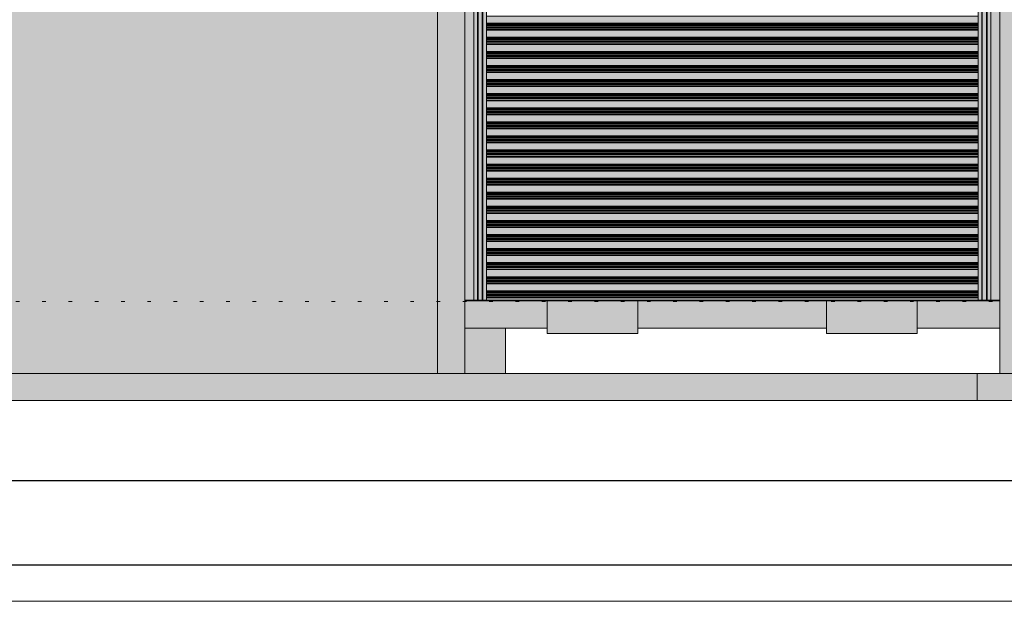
# Model space of a CAD drawing. Header units: millimetres. Extents: x 0 to 1517, y -116 to 725.
# Tile 160 of 256: x 801 to 855, y 245 to 277. Entities that reach past the tile are written whole.
import ezdxf

# ---------------------------------------------------------------- set-up
doc = ezdxf.new("R2010")
doc.units = ezdxf.units.MM
doc.linetypes.add('CADWORK_2', pattern=[1.45, 0.2, -1.25])
doc.layers.add('Ech.1_100', color=7, linetype='Continuous')
doc.styles.add('tahoma-z-r', font='txt', dxfattribs={"width": 0.704918})
doc.dimstyles.new('ISO-25', dxfattribs={"dimtxt": 2.5, "dimasz": 2.5, "dimexe": 1.25, "dimexo": 0.625, "dimtad": 1, "dimtxsty": 'Standard', "dimcen": 2.5, "dimadec": 0, "dimazin": 0, "dimtfac": 1, "dimtmove": 0, "dimatfit": 3, "dimfxl": 1, "dimarcsym": 0})

# ---------------------------------------------------------------- blocks, each defined once
blk = doc.blocks.new('cw-dimension-symbol2')
at = {"color": 0, "linetype": 'Continuous', "lineweight": -2}
for p, q in [((-1, 0), (1, 0)), ((-0.5, -0.5), (0.5, 0.5))]:
    blk.add_line(p, q, dxfattribs=at)
blk = doc.blocks.new('*D124')
at = {"layer": 'Defpoints', "color": 0}
for p in [(691.08, 253.457), (857.08, 253.457), (857.08, 251.457)]:
    blk.add_point(p, dxfattribs=at)
at = {"layer": 'Ech.1_100', "color": 0, "linetype": 'Continuous', "lineweight": -2}
for p, q in [((691.08, 253.457), (691.08, 250.857)), ((857.08, 253.457), (857.08, 250.857)), ((691.68, 251.457), (856.48, 251.457))]:
    blk.add_line(p, q, dxfattribs=at)
at = {"layer": 'Ech.1_100', "color": 0, "lineweight": -2, "xscale": 0.6000000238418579, "yscale": 0.6000000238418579, "zscale": 0.6000000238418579, "rotation": 180}
blk.add_blockref('cw-dimension-symbol2', (691.08, 251.457), dxfattribs=at)
at = {"layer": 'Ech.1_100', "color": 0, "lineweight": -2, "xscale": 0.6000000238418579, "yscale": 0.6000000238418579, "zscale": 0.6000000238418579}
blk.add_blockref('cw-dimension-symbol2', (857.08, 251.457), dxfattribs=at)
at = {"layer": 'Ech.1_100', "color": 7, "linetype": 'Continuous', "lineweight": 5, "insert": (774.08, 253.707), "char_height": 2.5, "attachment_point": 5, "style": 'tahoma-z-r'}
blk.add_mtext('16.60', dxfattribs=at)
blk = doc.blocks.new('*D126')
at = {"layer": 'Defpoints', "color": 0}
for p in [(676.08, 248.803), (870.58, 248.803), (870.58, 246.803)]:
    blk.add_point(p, dxfattribs=at)
at = {"layer": 'Ech.1_100', "color": 0, "linetype": 'Continuous', "lineweight": -2}
for p, q in [((676.08, 248.803), (676.08, 246.203)), ((870.58, 248.803), (870.58, 246.203)), ((676.68, 246.803), (869.98, 246.803))]:
    blk.add_line(p, q, dxfattribs=at)
at = {"layer": 'Ech.1_100', "color": 0, "lineweight": -2, "xscale": 0.6000000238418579, "yscale": 0.6000000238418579, "zscale": 0.6000000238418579, "rotation": 180}
blk.add_blockref('cw-dimension-symbol2', (676.08, 246.803), dxfattribs=at)
at = {"layer": 'Ech.1_100', "color": 0, "lineweight": -2, "xscale": 0.6000000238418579, "yscale": 0.6000000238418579, "zscale": 0.6000000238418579}
blk.add_blockref('cw-dimension-symbol2', (870.58, 246.803), dxfattribs=at)
at = {"layer": 'Ech.1_100', "color": 7, "linetype": 'Continuous', "lineweight": 5, "insert": (773.33, 249.053), "char_height": 2.5, "attachment_point": 5, "style": 'tahoma-z-r'}
blk.add_mtext('19.45', dxfattribs=at)

msp = doc.modelspace()

# ---------------------------------------------------------------- hatches: boundary and pattern name
at = {"layer": 'Ech.1_100', "linetype": 'Continuous', "lineweight": 5, "true_color": 0xdcdcdc, "transparency": 33554687}
for points in [[(824.08, 257.357), (825.58, 257.357), (825.58, 291.357), (824.08, 291.357), (824.08, 257.357)], [(857.58, 291.357), (855.58, 291.357), (855.58, 287.147), (855.08, 287.147), (855.08, 257.357), (857.58, 257.357), (857.58, 291.357)], [(825.58, 259.857), (830.13, 259.857), (830.13, 261.357), (825.58, 261.357), (825.58, 259.857)], [(835.13, 259.857), (845.53, 259.857), (845.53, 261.357), (835.13, 261.357), (835.13, 259.857)], [(855.08, 261.357), (850.53, 261.357), (850.53, 259.857), (855.08, 259.857), (855.08, 261.357)], [(827.83, 259.857), (825.58, 259.857), (825.58, 257.357), (827.83, 257.357), (827.83, 259.857)], [(853.83, 257.357), (694.33, 257.357), (694.33, 255.857), (853.83, 255.857), (853.83, 257.357)], [(853.83, 255.857), (858.83, 255.857), (858.83, 257.357), (853.83, 257.357), (853.83, 255.857)]]:
    msp.add_hatch(color=254, dxfattribs=at).paths.add_polyline_path(points)
at = {"layer": 'Ech.1_100', "linetype": 'Continuous', "lineweight": 5, "true_color": 0xf8f8f8, "transparency": 33554687}
msp.add_hatch(color=7, dxfattribs=at).paths.add_polyline_path([(824.08, 289.857), (775.58, 289.857), (775.58, 257.357), (824.08, 257.357), (824.08, 289.857)])
at = {"layer": 'Ech.1_100', "linetype": 'Continuous', "lineweight": 5, "true_color": 0xb3b3b3, "transparency": 33554687}
for points in [[(826.08, 287.147), (825.93, 287.147), (825.93, 287.397), (825.58, 287.397), (825.58, 261.397), (826.08, 261.397), (826.08, 287.147)], [(826.547, 287.397), (826.43, 287.397), (826.43, 287.147), (826.313, 287.147), (826.313, 261.397), (826.547, 261.397), (826.547, 287.397)], [(826.577, 287.397), (826.547, 287.397), (826.547, 261.397), (826.577, 261.397), (826.577, 287.397)], [(826.78, 287.397), (826.577, 287.397), (826.577, 261.397), (826.78, 261.397), (826.78, 287.397)], [(854.347, 287.397), (854.255, 287.397), (854.255, 287.147), (854.113, 287.147), (854.113, 261.397), (854.347, 261.397), (854.347, 287.397)], [(854.377, 287.397), (854.347, 287.397), (854.347, 261.397), (854.377, 261.397), (854.377, 287.397)], [(854.58, 287.397), (854.377, 287.397), (854.377, 261.397), (854.58, 261.397), (854.58, 287.397)], [(855.08, 287.397), (854.58, 287.397), (854.58, 261.397), (855.08, 261.397), (855.08, 287.397)], [(826.08, 261.397), (826.283, 261.397), (826.283, 287.147), (826.08, 287.147), (826.08, 261.397)], [(826.283, 261.397), (826.313, 261.397), (826.313, 287.147), (826.283, 287.147), (826.283, 261.397)], [(853.88, 261.397), (854.083, 261.397), (854.083, 287.147), (853.88, 287.147), (853.88, 261.397)], [(854.083, 261.397), (854.113, 261.397), (854.113, 287.147), (854.083, 287.147), (854.083, 261.397)]]:
    msp.add_hatch(color=253, dxfattribs=at).paths.add_polyline_path(points)
at = {"layer": 'Ech.1_100', "linetype": 'Continuous', "lineweight": 5, "true_color": 0xb3d6f7, "transparency": 33554687}
for points in [[(826.78, 276.653), (853.88, 276.653), (853.88, 277.041), (826.78, 277.041), (826.78, 276.653)], [(853.88, 276.653), (826.78, 276.653), (826.78, 276.604), (853.88, 276.604), (853.88, 276.653)], [(826.78, 276.596), (853.88, 276.596), (853.88, 276.604), (826.78, 276.604), (826.78, 276.596)], [(826.78, 276.547), (853.88, 276.547), (853.88, 276.596), (826.78, 276.596), (826.78, 276.547)], [(853.88, 276.547), (826.78, 276.547), (826.78, 276.535), (853.88, 276.535), (853.88, 276.547)], [(853.88, 276.535), (826.78, 276.535), (826.78, 276.461), (853.88, 276.461), (853.88, 276.535)], [(826.78, 276.414), (853.88, 276.414), (853.88, 276.461), (826.78, 276.461), (826.78, 276.414)], [(826.78, 276.379), (853.88, 276.379), (853.88, 276.414), (826.78, 276.414), (826.78, 276.379)], [(826.78, 276.3), (853.88, 276.3), (853.88, 276.379), (826.78, 276.379), (826.78, 276.3)], [(826.78, 276.265), (853.88, 276.265), (853.88, 276.3), (826.78, 276.3), (826.78, 276.265)], [(826.78, 275.877), (853.88, 275.877), (853.88, 276.265), (826.78, 276.265), (826.78, 275.877)], [(853.88, 275.877), (826.78, 275.877), (826.78, 275.828), (853.88, 275.828), (853.88, 275.877)], [(826.78, 275.82), (853.88, 275.82), (853.88, 275.828), (826.78, 275.828), (826.78, 275.82)], [(826.78, 275.771), (853.88, 275.771), (853.88, 275.82), (826.78, 275.82), (826.78, 275.771)], [(853.88, 275.771), (826.78, 275.771), (826.78, 275.759), (853.88, 275.759), (853.88, 275.771)], [(853.88, 275.759), (826.78, 275.759), (826.78, 275.685), (853.88, 275.685), (853.88, 275.759)], [(826.78, 275.638), (853.88, 275.638), (853.88, 275.685), (826.78, 275.685), (826.78, 275.638)], [(826.78, 275.603), (853.88, 275.603), (853.88, 275.638), (826.78, 275.638), (826.78, 275.603)], [(826.78, 275.524), (853.88, 275.524), (853.88, 275.603), (826.78, 275.603), (826.78, 275.524)], [(826.78, 275.489), (853.88, 275.489), (853.88, 275.524), (826.78, 275.524), (826.78, 275.489)], [(826.78, 275.101), (853.88, 275.101), (853.88, 275.489), (826.78, 275.489), (826.78, 275.101)], [(853.88, 275.101), (826.78, 275.101), (826.78, 275.052), (853.88, 275.052), (853.88, 275.101)], [(826.78, 275.044), (853.88, 275.044), (853.88, 275.052), (826.78, 275.052), (826.78, 275.044)], [(826.78, 274.995), (853.88, 274.995), (853.88, 275.044), (826.78, 275.044), (826.78, 274.995)], [(853.88, 274.995), (826.78, 274.995), (826.78, 274.983), (853.88, 274.983), (853.88, 274.995)], [(853.88, 274.983), (826.78, 274.983), (826.78, 274.909), (853.88, 274.909), (853.88, 274.983)], [(826.78, 274.862), (853.88, 274.862), (853.88, 274.909), (826.78, 274.909), (826.78, 274.862)], [(826.78, 274.827), (853.88, 274.827), (853.88, 274.862), (826.78, 274.862), (826.78, 274.827)], [(826.78, 274.748), (853.88, 274.748), (853.88, 274.827), (826.78, 274.827), (826.78, 274.748)], [(826.78, 274.713), (853.88, 274.713), (853.88, 274.748), (826.78, 274.748), (826.78, 274.713)], [(826.78, 274.325), (853.88, 274.325), (853.88, 274.713), (826.78, 274.713), (826.78, 274.325)], [(853.88, 274.325), (826.78, 274.325), (826.78, 274.276), (853.88, 274.276), (853.88, 274.325)], [(826.78, 274.268), (853.88, 274.268), (853.88, 274.276), (826.78, 274.276), (826.78, 274.268)], [(826.78, 274.219), (853.88, 274.219), (853.88, 274.268), (826.78, 274.268), (826.78, 274.219)], [(853.88, 274.219), (826.78, 274.219), (826.78, 274.207), (853.88, 274.207), (853.88, 274.219)], [(853.88, 274.207), (826.78, 274.207), (826.78, 274.133), (853.88, 274.133), (853.88, 274.207)], [(826.78, 274.086), (853.88, 274.086), (853.88, 274.133), (826.78, 274.133), (826.78, 274.086)], [(826.78, 274.051), (853.88, 274.051), (853.88, 274.086), (826.78, 274.086), (826.78, 274.051)], [(826.78, 273.972), (853.88, 273.972), (853.88, 274.051), (826.78, 274.051), (826.78, 273.972)], [(826.78, 273.937), (853.88, 273.937), (853.88, 273.972), (826.78, 273.972), (826.78, 273.937)], [(826.78, 273.549), (853.88, 273.549), (853.88, 273.937), (826.78, 273.937), (826.78, 273.549)], [(853.88, 273.549), (826.78, 273.549), (826.78, 273.5), (853.88, 273.5), (853.88, 273.549)], [(826.78, 273.492), (853.88, 273.492), (853.88, 273.5), (826.78, 273.5), (826.78, 273.492)], [(826.78, 273.443), (853.88, 273.443), (853.88, 273.492), (826.78, 273.492), (826.78, 273.443)], [(853.88, 273.443), (826.78, 273.443), (826.78, 273.431), (853.88, 273.431), (853.88, 273.443)], [(853.88, 273.431), (826.78, 273.431), (826.78, 273.357), (853.88, 273.357), (853.88, 273.431)], [(826.78, 273.31), (853.88, 273.31), (853.88, 273.357), (826.78, 273.357), (826.78, 273.31)], [(826.78, 273.275), (853.88, 273.275), (853.88, 273.31), (826.78, 273.31), (826.78, 273.275)], [(826.78, 273.196), (853.88, 273.196), (853.88, 273.275), (826.78, 273.275), (826.78, 273.196)], [(826.78, 273.161), (853.88, 273.161), (853.88, 273.196), (826.78, 273.196), (826.78, 273.161)], [(826.78, 272.773), (853.88, 272.773), (853.88, 273.161), (826.78, 273.161), (826.78, 272.773)], [(853.88, 272.773), (826.78, 272.773), (826.78, 272.724), (853.88, 272.724), (853.88, 272.773)], [(826.78, 272.716), (853.88, 272.716), (853.88, 272.724), (826.78, 272.724), (826.78, 272.716)], [(826.78, 272.667), (853.88, 272.667), (853.88, 272.716), (826.78, 272.716), (826.78, 272.667)], [(853.88, 272.667), (826.78, 272.667), (826.78, 272.655), (853.88, 272.655), (853.88, 272.667)], [(853.88, 272.655), (826.78, 272.655), (826.78, 272.581), (853.88, 272.581), (853.88, 272.655)], [(826.78, 272.534), (853.88, 272.534), (853.88, 272.581), (826.78, 272.581), (826.78, 272.534)], [(826.78, 272.499), (853.88, 272.499), (853.88, 272.534), (826.78, 272.534), (826.78, 272.499)], [(826.78, 272.42), (853.88, 272.42), (853.88, 272.499), (826.78, 272.499), (826.78, 272.42)], [(826.78, 272.385), (853.88, 272.385), (853.88, 272.42), (826.78, 272.42), (826.78, 272.385)], [(826.78, 271.997), (853.88, 271.997), (853.88, 272.385), (826.78, 272.385), (826.78, 271.997)], [(853.88, 271.997), (826.78, 271.997), (826.78, 271.948), (853.88, 271.948), (853.88, 271.997)], [(826.78, 271.94), (853.88, 271.94), (853.88, 271.948), (826.78, 271.948), (826.78, 271.94)], [(826.78, 271.891), (853.88, 271.891), (853.88, 271.94), (826.78, 271.94), (826.78, 271.891)], [(853.88, 271.891), (826.78, 271.891), (826.78, 271.879), (853.88, 271.879), (853.88, 271.891)], [(853.88, 271.879), (826.78, 271.879), (826.78, 271.805), (853.88, 271.805), (853.88, 271.879)], [(826.78, 271.758), (853.88, 271.758), (853.88, 271.805), (826.78, 271.805), (826.78, 271.758)], [(826.78, 271.723), (853.88, 271.723), (853.88, 271.758), (826.78, 271.758), (826.78, 271.723)], [(826.78, 271.644), (853.88, 271.644), (853.88, 271.723), (826.78, 271.723), (826.78, 271.644)], [(826.78, 271.609), (853.88, 271.609), (853.88, 271.644), (826.78, 271.644), (826.78, 271.609)], [(826.78, 271.221), (853.88, 271.221), (853.88, 271.609), (826.78, 271.609), (826.78, 271.221)], [(853.88, 271.221), (826.78, 271.221), (826.78, 271.172), (853.88, 271.172), (853.88, 271.221)], [(826.78, 271.164), (853.88, 271.164), (853.88, 271.172), (826.78, 271.172), (826.78, 271.164)], [(826.78, 271.115), (853.88, 271.115), (853.88, 271.164), (826.78, 271.164), (826.78, 271.115)], [(853.88, 271.115), (826.78, 271.115), (826.78, 271.103), (853.88, 271.103), (853.88, 271.115)], [(853.88, 271.103), (826.78, 271.103), (826.78, 271.029), (853.88, 271.029), (853.88, 271.103)], [(826.78, 270.982), (853.88, 270.982), (853.88, 271.029), (826.78, 271.029), (826.78, 270.982)], [(826.78, 270.947), (853.88, 270.947), (853.88, 270.982), (826.78, 270.982), (826.78, 270.947)], [(826.78, 270.868), (853.88, 270.868), (853.88, 270.947), (826.78, 270.947), (826.78, 270.868)], [(826.78, 270.833), (853.88, 270.833), (853.88, 270.868), (826.78, 270.868), (826.78, 270.833)], [(826.78, 270.445), (853.88, 270.445), (853.88, 270.833), (826.78, 270.833), (826.78, 270.445)], [(853.88, 270.445), (826.78, 270.445), (826.78, 270.396), (853.88, 270.396), (853.88, 270.445)], [(826.78, 270.388), (853.88, 270.388), (853.88, 270.396), (826.78, 270.396), (826.78, 270.388)], [(826.78, 270.339), (853.88, 270.339), (853.88, 270.388), (826.78, 270.388), (826.78, 270.339)], [(853.88, 270.339), (826.78, 270.339), (826.78, 270.327), (853.88, 270.327), (853.88, 270.339)], [(853.88, 270.327), (826.78, 270.327), (826.78, 270.253), (853.88, 270.253), (853.88, 270.327)], [(826.78, 270.206), (853.88, 270.206), (853.88, 270.253), (826.78, 270.253), (826.78, 270.206)], [(826.78, 270.171), (853.88, 270.171), (853.88, 270.206), (826.78, 270.206), (826.78, 270.171)], [(826.78, 270.092), (853.88, 270.092), (853.88, 270.171), (826.78, 270.171), (826.78, 270.092)], [(826.78, 270.057), (853.88, 270.057), (853.88, 270.092), (826.78, 270.092), (826.78, 270.057)], [(826.78, 269.669), (853.88, 269.669), (853.88, 270.057), (826.78, 270.057), (826.78, 269.669)], [(853.88, 269.669), (826.78, 269.669), (826.78, 269.62), (853.88, 269.62), (853.88, 269.669)], [(826.78, 269.612), (853.88, 269.612), (853.88, 269.62), (826.78, 269.62), (826.78, 269.612)], [(826.78, 269.563), (853.88, 269.563), (853.88, 269.612), (826.78, 269.612), (826.78, 269.563)], [(853.88, 269.563), (826.78, 269.563), (826.78, 269.551), (853.88, 269.551), (853.88, 269.563)], [(853.88, 269.551), (826.78, 269.551), (826.78, 269.477), (853.88, 269.477), (853.88, 269.551)], [(826.78, 269.43), (853.88, 269.43), (853.88, 269.477), (826.78, 269.477), (826.78, 269.43)], [(826.78, 269.395), (853.88, 269.395), (853.88, 269.43), (826.78, 269.43), (826.78, 269.395)], [(826.78, 269.316), (853.88, 269.316), (853.88, 269.395), (826.78, 269.395), (826.78, 269.316)], [(826.78, 269.281), (853.88, 269.281), (853.88, 269.316), (826.78, 269.316), (826.78, 269.281)], [(826.78, 268.893), (853.88, 268.893), (853.88, 269.281), (826.78, 269.281), (826.78, 268.893)], [(853.88, 268.893), (826.78, 268.893), (826.78, 268.844), (853.88, 268.844), (853.88, 268.893)], [(826.78, 268.836), (853.88, 268.836), (853.88, 268.844), (826.78, 268.844), (826.78, 268.836)], [(826.78, 268.787), (853.88, 268.787), (853.88, 268.836), (826.78, 268.836), (826.78, 268.787)], [(853.88, 268.787), (826.78, 268.787), (826.78, 268.775), (853.88, 268.775), (853.88, 268.787)], [(853.88, 268.775), (826.78, 268.775), (826.78, 268.701), (853.88, 268.701), (853.88, 268.775)], [(826.78, 268.654), (853.88, 268.654), (853.88, 268.701), (826.78, 268.701), (826.78, 268.654)], [(826.78, 268.619), (853.88, 268.619), (853.88, 268.654), (826.78, 268.654), (826.78, 268.619)], [(826.78, 268.54), (853.88, 268.54), (853.88, 268.619), (826.78, 268.619), (826.78, 268.54)], [(826.78, 268.505), (853.88, 268.505), (853.88, 268.54), (826.78, 268.54), (826.78, 268.505)], [(826.78, 268.117), (853.88, 268.117), (853.88, 268.505), (826.78, 268.505), (826.78, 268.117)], [(853.88, 268.117), (826.78, 268.117), (826.78, 268.068), (853.88, 268.068), (853.88, 268.117)], [(826.78, 268.06), (853.88, 268.06), (853.88, 268.068), (826.78, 268.068), (826.78, 268.06)], [(826.78, 268.011), (853.88, 268.011), (853.88, 268.06), (826.78, 268.06), (826.78, 268.011)], [(853.88, 268.011), (826.78, 268.011), (826.78, 267.999), (853.88, 267.999), (853.88, 268.011)], [(853.88, 267.999), (826.78, 267.999), (826.78, 267.925), (853.88, 267.925), (853.88, 267.999)], [(826.78, 267.878), (853.88, 267.878), (853.88, 267.925), (826.78, 267.925), (826.78, 267.878)], [(826.78, 267.843), (853.88, 267.843), (853.88, 267.878), (826.78, 267.878), (826.78, 267.843)], [(826.78, 267.764), (853.88, 267.764), (853.88, 267.843), (826.78, 267.843), (826.78, 267.764)], [(826.78, 267.729), (853.88, 267.729), (853.88, 267.764), (826.78, 267.764), (826.78, 267.729)], [(826.78, 267.341), (853.88, 267.341), (853.88, 267.729), (826.78, 267.729), (826.78, 267.341)], [(853.88, 267.341), (826.78, 267.341), (826.78, 267.292), (853.88, 267.292), (853.88, 267.341)], [(826.78, 267.284), (853.88, 267.284), (853.88, 267.292), (826.78, 267.292), (826.78, 267.284)], [(826.78, 267.235), (853.88, 267.235), (853.88, 267.284), (826.78, 267.284), (826.78, 267.235)], [(853.88, 267.235), (826.78, 267.235), (826.78, 267.223), (853.88, 267.223), (853.88, 267.235)], [(853.88, 267.223), (826.78, 267.223), (826.78, 267.149), (853.88, 267.149), (853.88, 267.223)], [(826.78, 267.102), (853.88, 267.102), (853.88, 267.149), (826.78, 267.149), (826.78, 267.102)], [(826.78, 267.067), (853.88, 267.067), (853.88, 267.102), (826.78, 267.102), (826.78, 267.067)], [(826.78, 266.988), (853.88, 266.988), (853.88, 267.067), (826.78, 267.067), (826.78, 266.988)], [(826.78, 266.953), (853.88, 266.953), (853.88, 266.988), (826.78, 266.988), (826.78, 266.953)], [(826.78, 266.565), (853.88, 266.565), (853.88, 266.953), (826.78, 266.953), (826.78, 266.565)], [(853.88, 266.565), (826.78, 266.565), (826.78, 266.516), (853.88, 266.516), (853.88, 266.565)], [(826.78, 266.508), (853.88, 266.508), (853.88, 266.516), (826.78, 266.516), (826.78, 266.508)], [(826.78, 266.459), (853.88, 266.459), (853.88, 266.508), (826.78, 266.508), (826.78, 266.459)], [(853.88, 266.459), (826.78, 266.459), (826.78, 266.447), (853.88, 266.447), (853.88, 266.459)], [(853.88, 266.447), (826.78, 266.447), (826.78, 266.373), (853.88, 266.373), (853.88, 266.447)], [(826.78, 266.326), (853.88, 266.326), (853.88, 266.373), (826.78, 266.373), (826.78, 266.326)], [(826.78, 266.291), (853.88, 266.291), (853.88, 266.326), (826.78, 266.326), (826.78, 266.291)], [(826.78, 266.212), (853.88, 266.212), (853.88, 266.291), (826.78, 266.291), (826.78, 266.212)], [(826.78, 266.177), (853.88, 266.177), (853.88, 266.212), (826.78, 266.212), (826.78, 266.177)], [(826.78, 265.789), (853.88, 265.789), (853.88, 266.177), (826.78, 266.177), (826.78, 265.789)], [(853.88, 265.789), (826.78, 265.789), (826.78, 265.74), (853.88, 265.74), (853.88, 265.789)], [(826.78, 265.732), (853.88, 265.732), (853.88, 265.74), (826.78, 265.74), (826.78, 265.732)], [(826.78, 265.683), (853.88, 265.683), (853.88, 265.732), (826.78, 265.732), (826.78, 265.683)], [(853.88, 265.683), (826.78, 265.683), (826.78, 265.671), (853.88, 265.671), (853.88, 265.683)], [(853.88, 265.671), (826.78, 265.671), (826.78, 265.597), (853.88, 265.597), (853.88, 265.671)], [(826.78, 265.55), (853.88, 265.55), (853.88, 265.597), (826.78, 265.597), (826.78, 265.55)], [(826.78, 265.515), (853.88, 265.515), (853.88, 265.55), (826.78, 265.55), (826.78, 265.515)], [(826.78, 265.436), (853.88, 265.436), (853.88, 265.515), (826.78, 265.515), (826.78, 265.436)], [(826.78, 265.401), (853.88, 265.401), (853.88, 265.436), (826.78, 265.436), (826.78, 265.401)], [(826.78, 265.013), (853.88, 265.013), (853.88, 265.401), (826.78, 265.401), (826.78, 265.013)], [(853.88, 265.013), (826.78, 265.013), (826.78, 264.964), (853.88, 264.964), (853.88, 265.013)], [(826.78, 264.956), (853.88, 264.956), (853.88, 264.964), (826.78, 264.964), (826.78, 264.956)], [(826.78, 264.907), (853.88, 264.907), (853.88, 264.956), (826.78, 264.956), (826.78, 264.907)], [(853.88, 264.907), (826.78, 264.907), (826.78, 264.895), (853.88, 264.895), (853.88, 264.907)], [(853.88, 264.895), (826.78, 264.895), (826.78, 264.821), (853.88, 264.821), (853.88, 264.895)], [(826.78, 264.774), (853.88, 264.774), (853.88, 264.821), (826.78, 264.821), (826.78, 264.774)], [(826.78, 264.739), (853.88, 264.739), (853.88, 264.774), (826.78, 264.774), (826.78, 264.739)], [(826.78, 264.66), (853.88, 264.66), (853.88, 264.739), (826.78, 264.739), (826.78, 264.66)], [(826.78, 264.625), (853.88, 264.625), (853.88, 264.66), (826.78, 264.66), (826.78, 264.625)], [(826.78, 264.237), (853.88, 264.237), (853.88, 264.625), (826.78, 264.625), (826.78, 264.237)], [(853.88, 264.237), (826.78, 264.237), (826.78, 264.188), (853.88, 264.188), (853.88, 264.237)], [(826.78, 264.18), (853.88, 264.18), (853.88, 264.188), (826.78, 264.188), (826.78, 264.18)], [(826.78, 264.131), (853.88, 264.131), (853.88, 264.18), (826.78, 264.18), (826.78, 264.131)], [(853.88, 264.131), (826.78, 264.131), (826.78, 264.119), (853.88, 264.119), (853.88, 264.131)], [(853.88, 264.119), (826.78, 264.119), (826.78, 264.045), (853.88, 264.045), (853.88, 264.119)], [(826.78, 263.998), (853.88, 263.998), (853.88, 264.045), (826.78, 264.045), (826.78, 263.998)], [(826.78, 263.963), (853.88, 263.963), (853.88, 263.998), (826.78, 263.998), (826.78, 263.963)], [(826.78, 263.884), (853.88, 263.884), (853.88, 263.963), (826.78, 263.963), (826.78, 263.884)], [(826.78, 263.849), (853.88, 263.849), (853.88, 263.884), (826.78, 263.884), (826.78, 263.849)], [(826.78, 263.461), (853.88, 263.461), (853.88, 263.849), (826.78, 263.849), (826.78, 263.461)], [(853.88, 263.461), (826.78, 263.461), (826.78, 263.412), (853.88, 263.412), (853.88, 263.461)], [(826.78, 263.404), (853.88, 263.404), (853.88, 263.412), (826.78, 263.412), (826.78, 263.404)], [(826.78, 263.355), (853.88, 263.355), (853.88, 263.404), (826.78, 263.404), (826.78, 263.355)], [(853.88, 263.355), (826.78, 263.355), (826.78, 263.343), (853.88, 263.343), (853.88, 263.355)], [(853.88, 263.343), (826.78, 263.343), (826.78, 263.269), (853.88, 263.269), (853.88, 263.343)], [(826.78, 263.222), (853.88, 263.222), (853.88, 263.269), (826.78, 263.269), (826.78, 263.222)], [(826.78, 263.187), (853.88, 263.187), (853.88, 263.222), (826.78, 263.222), (826.78, 263.187)], [(826.78, 263.108), (853.88, 263.108), (853.88, 263.187), (826.78, 263.187), (826.78, 263.108)], [(826.78, 263.073), (853.88, 263.073), (853.88, 263.108), (826.78, 263.108), (826.78, 263.073)], [(826.78, 262.685), (853.88, 262.685), (853.88, 263.073), (826.78, 263.073), (826.78, 262.685)], [(853.88, 262.685), (826.78, 262.685), (826.78, 262.636), (853.88, 262.636), (853.88, 262.685)], [(826.78, 262.628), (853.88, 262.628), (853.88, 262.636), (826.78, 262.636), (826.78, 262.628)], [(826.78, 262.579), (853.88, 262.579), (853.88, 262.628), (826.78, 262.628), (826.78, 262.579)], [(853.88, 262.579), (826.78, 262.579), (826.78, 262.567), (853.88, 262.567), (853.88, 262.579)], [(853.88, 262.567), (826.78, 262.567), (826.78, 262.493), (853.88, 262.493), (853.88, 262.567)], [(826.78, 262.446), (853.88, 262.446), (853.88, 262.493), (826.78, 262.493), (826.78, 262.446)], [(826.78, 262.411), (853.88, 262.411), (853.88, 262.446), (826.78, 262.446), (826.78, 262.411)], [(826.78, 262.332), (853.88, 262.332), (853.88, 262.411), (826.78, 262.411), (826.78, 262.332)], [(826.78, 262.297), (853.88, 262.297), (853.88, 262.332), (826.78, 262.332), (826.78, 262.297)], [(826.78, 261.909), (853.88, 261.909), (853.88, 262.297), (826.78, 262.297), (826.78, 261.909)], [(853.88, 261.909), (826.78, 261.909), (826.78, 261.86), (853.88, 261.86), (853.88, 261.909)], [(826.78, 261.852), (853.88, 261.852), (853.88, 261.86), (826.78, 261.86), (826.78, 261.852)], [(826.78, 261.803), (853.88, 261.803), (853.88, 261.852), (826.78, 261.852), (826.78, 261.803)], [(853.88, 261.803), (826.78, 261.803), (826.78, 261.791), (853.88, 261.791), (853.88, 261.803)], [(853.88, 261.791), (826.78, 261.791), (826.78, 261.717), (853.88, 261.717), (853.88, 261.791)], [(826.78, 261.67), (853.88, 261.67), (853.88, 261.717), (826.78, 261.717), (826.78, 261.67)], [(826.78, 261.635), (853.88, 261.635), (853.88, 261.67), (826.78, 261.67), (826.78, 261.635)], [(826.78, 261.556), (853.88, 261.556), (853.88, 261.635), (826.78, 261.635), (826.78, 261.556)], [(826.78, 261.521), (853.88, 261.521), (853.88, 261.556), (826.78, 261.556), (826.78, 261.521)], [(853.88, 261.521), (826.78, 261.521), (826.78, 261.397), (853.88, 261.397), (853.88, 261.521)]]:
    msp.add_hatch(color=254, dxfattribs=at).paths.add_polyline_path(points)
at = {"layer": 'Ech.1_100', "linetype": 'Continuous', "lineweight": 5, "true_color": 0xb8b8b8, "transparency": 33554687}
for points in [[(830.13, 259.557), (835.13, 259.557), (835.13, 261.357), (830.13, 261.357), (830.13, 259.557)], [(845.53, 259.557), (850.53, 259.557), (850.53, 261.357), (845.53, 261.357), (845.53, 259.557)]]:
    msp.add_hatch(color=9, dxfattribs=at).paths.add_polyline_path(points)

# ---------------------------------------------------------------- linework, layer by layer
at = {"layer": 'Ech.1_100', "color": 7, "linetype": 'Continuous', "lineweight": 5}
for points in [[(926.704, 244.798), (926.704, 457.821), (334.895, 457.821), (334.895, 244.798), (926.704, 244.798)], [(824.08, 257.357), (825.58, 257.357), (825.58, 291.357), (824.08, 291.357), (824.08, 257.357)], [(857.58, 291.357), (855.58, 291.357), (855.58, 287.147), (855.08, 287.147), (855.08, 257.357), (857.58, 257.357), (857.58, 291.357)], [(824.08, 289.857), (775.58, 289.857), (775.58, 257.357), (824.08, 257.357), (824.08, 289.857)], [(826.08, 287.147), (825.93, 287.147), (825.93, 287.397), (825.58, 287.397), (825.58, 261.397), (826.08, 261.397), (826.08, 287.147)], [(826.547, 287.397), (826.43, 287.397), (826.43, 287.147), (826.313, 287.147), (826.313, 261.397), (826.547, 261.397), (826.547, 287.397)], [(826.577, 287.397), (826.547, 287.397), (826.547, 261.397), (826.577, 261.397), (826.577, 287.397)], [(826.78, 287.397), (826.577, 287.397), (826.577, 261.397), (826.78, 261.397), (826.78, 287.397)], [(854.347, 287.397), (854.255, 287.397), (854.255, 287.147), (854.113, 287.147), (854.113, 261.397), (854.347, 261.397), (854.347, 287.397)], [(854.377, 287.397), (854.347, 287.397), (854.347, 261.397), (854.377, 261.397), (854.377, 287.397)], [(854.58, 287.397), (854.377, 287.397), (854.377, 261.397), (854.58, 261.397), (854.58, 287.397)], [(855.08, 287.397), (854.58, 287.397), (854.58, 261.397), (855.08, 261.397), (855.08, 287.397)], [(826.08, 261.397), (826.283, 261.397), (826.283, 287.147), (826.08, 287.147), (826.08, 261.397)], [(826.283, 261.397), (826.313, 261.397), (826.313, 287.147), (826.283, 287.147), (826.283, 261.397)], [(853.88, 261.397), (854.083, 261.397), (854.083, 287.147), (853.88, 287.147), (853.88, 261.397)], [(854.083, 261.397), (854.113, 261.397), (854.113, 287.147), (854.083, 287.147), (854.083, 261.397)], [(826.78, 276.653), (853.88, 276.653), (853.88, 277.041), (826.78, 277.041), (826.78, 276.653)], [(853.88, 276.653), (826.78, 276.653), (826.78, 276.604), (853.88, 276.604), (853.88, 276.653)], [(826.78, 276.596), (853.88, 276.596), (853.88, 276.604), (826.78, 276.604), (826.78, 276.596)], [(826.78, 276.547), (853.88, 276.547), (853.88, 276.596), (826.78, 276.596), (826.78, 276.547)], [(853.88, 276.547), (826.78, 276.547), (826.78, 276.535), (853.88, 276.535), (853.88, 276.547)], [(853.88, 276.535), (826.78, 276.535), (826.78, 276.461), (853.88, 276.461), (853.88, 276.535)], [(826.78, 276.414), (853.88, 276.414), (853.88, 276.461), (826.78, 276.461), (826.78, 276.414)], [(826.78, 276.379), (853.88, 276.379), (853.88, 276.414), (826.78, 276.414), (826.78, 276.379)], [(826.78, 276.3), (853.88, 276.3), (853.88, 276.379), (826.78, 276.379), (826.78, 276.3)], [(826.78, 276.265), (853.88, 276.265), (853.88, 276.3), (826.78, 276.3), (826.78, 276.265)], [(826.78, 275.877), (853.88, 275.877), (853.88, 276.265), (826.78, 276.265), (826.78, 275.877)], [(853.88, 275.877), (826.78, 275.877), (826.78, 275.828), (853.88, 275.828), (853.88, 275.877)], [(826.78, 275.82), (853.88, 275.82), (853.88, 275.828), (826.78, 275.828), (826.78, 275.82)], [(826.78, 275.771), (853.88, 275.771), (853.88, 275.82), (826.78, 275.82), (826.78, 275.771)], [(853.88, 275.771), (826.78, 275.771), (826.78, 275.759), (853.88, 275.759), (853.88, 275.771)], [(853.88, 275.759), (826.78, 275.759), (826.78, 275.685), (853.88, 275.685), (853.88, 275.759)], [(826.78, 275.638), (853.88, 275.638), (853.88, 275.685), (826.78, 275.685), (826.78, 275.638)], [(826.78, 275.603), (853.88, 275.603), (853.88, 275.638), (826.78, 275.638), (826.78, 275.603)], [(826.78, 275.524), (853.88, 275.524), (853.88, 275.603), (826.78, 275.603), (826.78, 275.524)], [(826.78, 275.489), (853.88, 275.489), (853.88, 275.524), (826.78, 275.524), (826.78, 275.489)], [(826.78, 275.101), (853.88, 275.101), (853.88, 275.489), (826.78, 275.489), (826.78, 275.101)], [(853.88, 275.101), (826.78, 275.101), (826.78, 275.052), (853.88, 275.052), (853.88, 275.101)], [(826.78, 275.044), (853.88, 275.044), (853.88, 275.052), (826.78, 275.052), (826.78, 275.044)], [(826.78, 274.995), (853.88, 274.995), (853.88, 275.044), (826.78, 275.044), (826.78, 274.995)], [(853.88, 274.995), (826.78, 274.995), (826.78, 274.983), (853.88, 274.983), (853.88, 274.995)], [(853.88, 274.983), (826.78, 274.983), (826.78, 274.909), (853.88, 274.909), (853.88, 274.983)], [(826.78, 274.862), (853.88, 274.862), (853.88, 274.909), (826.78, 274.909), (826.78, 274.862)], [(826.78, 274.827), (853.88, 274.827), (853.88, 274.862), (826.78, 274.862), (826.78, 274.827)], [(826.78, 274.748), (853.88, 274.748), (853.88, 274.827), (826.78, 274.827), (826.78, 274.748)], [(826.78, 274.713), (853.88, 274.713), (853.88, 274.748), (826.78, 274.748), (826.78, 274.713)], [(826.78, 274.325), (853.88, 274.325), (853.88, 274.713), (826.78, 274.713), (826.78, 274.325)], [(853.88, 274.325), (826.78, 274.325), (826.78, 274.276), (853.88, 274.276), (853.88, 274.325)], [(826.78, 274.268), (853.88, 274.268), (853.88, 274.276), (826.78, 274.276), (826.78, 274.268)], [(826.78, 274.219), (853.88, 274.219), (853.88, 274.268), (826.78, 274.268), (826.78, 274.219)], [(853.88, 274.219), (826.78, 274.219), (826.78, 274.207), (853.88, 274.207), (853.88, 274.219)], [(853.88, 274.207), (826.78, 274.207), (826.78, 274.133), (853.88, 274.133), (853.88, 274.207)], [(826.78, 274.086), (853.88, 274.086), (853.88, 274.133), (826.78, 274.133), (826.78, 274.086)], [(826.78, 274.051), (853.88, 274.051), (853.88, 274.086), (826.78, 274.086), (826.78, 274.051)], [(826.78, 273.972), (853.88, 273.972), (853.88, 274.051), (826.78, 274.051), (826.78, 273.972)], [(826.78, 273.937), (853.88, 273.937), (853.88, 273.972), (826.78, 273.972), (826.78, 273.937)], [(826.78, 273.549), (853.88, 273.549), (853.88, 273.937), (826.78, 273.937), (826.78, 273.549)], [(853.88, 273.549), (826.78, 273.549), (826.78, 273.5), (853.88, 273.5), (853.88, 273.549)], [(826.78, 273.492), (853.88, 273.492), (853.88, 273.5), (826.78, 273.5), (826.78, 273.492)], [(826.78, 273.443), (853.88, 273.443), (853.88, 273.492), (826.78, 273.492), (826.78, 273.443)], [(853.88, 273.443), (826.78, 273.443), (826.78, 273.431), (853.88, 273.431), (853.88, 273.443)], [(853.88, 273.431), (826.78, 273.431), (826.78, 273.357), (853.88, 273.357), (853.88, 273.431)], [(826.78, 273.31), (853.88, 273.31), (853.88, 273.357), (826.78, 273.357), (826.78, 273.31)], [(826.78, 273.275), (853.88, 273.275), (853.88, 273.31), (826.78, 273.31), (826.78, 273.275)], [(826.78, 273.196), (853.88, 273.196), (853.88, 273.275), (826.78, 273.275), (826.78, 273.196)], [(826.78, 273.161), (853.88, 273.161), (853.88, 273.196), (826.78, 273.196), (826.78, 273.161)], [(826.78, 272.773), (853.88, 272.773), (853.88, 273.161), (826.78, 273.161), (826.78, 272.773)], [(853.88, 272.773), (826.78, 272.773), (826.78, 272.724), (853.88, 272.724), (853.88, 272.773)], [(826.78, 272.716), (853.88, 272.716), (853.88, 272.724), (826.78, 272.724), (826.78, 272.716)], [(826.78, 272.667), (853.88, 272.667), (853.88, 272.716), (826.78, 272.716), (826.78, 272.667)], [(853.88, 272.667), (826.78, 272.667), (826.78, 272.655), (853.88, 272.655), (853.88, 272.667)], [(853.88, 272.655), (826.78, 272.655), (826.78, 272.581), (853.88, 272.581), (853.88, 272.655)], [(826.78, 272.534), (853.88, 272.534), (853.88, 272.581), (826.78, 272.581), (826.78, 272.534)], [(826.78, 272.499), (853.88, 272.499), (853.88, 272.534), (826.78, 272.534), (826.78, 272.499)], [(826.78, 272.42), (853.88, 272.42), (853.88, 272.499), (826.78, 272.499), (826.78, 272.42)], [(826.78, 272.385), (853.88, 272.385), (853.88, 272.42), (826.78, 272.42), (826.78, 272.385)], [(826.78, 271.997), (853.88, 271.997), (853.88, 272.385), (826.78, 272.385), (826.78, 271.997)], [(853.88, 271.997), (826.78, 271.997), (826.78, 271.948), (853.88, 271.948), (853.88, 271.997)], [(826.78, 271.94), (853.88, 271.94), (853.88, 271.948), (826.78, 271.948), (826.78, 271.94)], [(826.78, 271.891), (853.88, 271.891), (853.88, 271.94), (826.78, 271.94), (826.78, 271.891)], [(853.88, 271.891), (826.78, 271.891), (826.78, 271.879), (853.88, 271.879), (853.88, 271.891)], [(853.88, 271.879), (826.78, 271.879), (826.78, 271.805), (853.88, 271.805), (853.88, 271.879)], [(826.78, 271.758), (853.88, 271.758), (853.88, 271.805), (826.78, 271.805), (826.78, 271.758)], [(826.78, 271.723), (853.88, 271.723), (853.88, 271.758), (826.78, 271.758), (826.78, 271.723)], [(826.78, 271.644), (853.88, 271.644), (853.88, 271.723), (826.78, 271.723), (826.78, 271.644)], [(826.78, 271.609), (853.88, 271.609), (853.88, 271.644), (826.78, 271.644), (826.78, 271.609)], [(826.78, 271.221), (853.88, 271.221), (853.88, 271.609), (826.78, 271.609), (826.78, 271.221)], [(853.88, 271.221), (826.78, 271.221), (826.78, 271.172), (853.88, 271.172), (853.88, 271.221)], [(826.78, 271.164), (853.88, 271.164), (853.88, 271.172), (826.78, 271.172), (826.78, 271.164)], [(826.78, 271.115), (853.88, 271.115), (853.88, 271.164), (826.78, 271.164), (826.78, 271.115)], [(853.88, 271.115), (826.78, 271.115), (826.78, 271.103), (853.88, 271.103), (853.88, 271.115)], [(853.88, 271.103), (826.78, 271.103), (826.78, 271.029), (853.88, 271.029), (853.88, 271.103)], [(826.78, 270.982), (853.88, 270.982), (853.88, 271.029), (826.78, 271.029), (826.78, 270.982)], [(826.78, 270.947), (853.88, 270.947), (853.88, 270.982), (826.78, 270.982), (826.78, 270.947)], [(826.78, 270.868), (853.88, 270.868), (853.88, 270.947), (826.78, 270.947), (826.78, 270.868)], [(826.78, 270.833), (853.88, 270.833), (853.88, 270.868), (826.78, 270.868), (826.78, 270.833)], [(826.78, 270.445), (853.88, 270.445), (853.88, 270.833), (826.78, 270.833), (826.78, 270.445)], [(853.88, 270.445), (826.78, 270.445), (826.78, 270.396), (853.88, 270.396), (853.88, 270.445)], [(826.78, 270.388), (853.88, 270.388), (853.88, 270.396), (826.78, 270.396), (826.78, 270.388)], [(826.78, 270.339), (853.88, 270.339), (853.88, 270.388), (826.78, 270.388), (826.78, 270.339)], [(853.88, 270.339), (826.78, 270.339), (826.78, 270.327), (853.88, 270.327), (853.88, 270.339)], [(853.88, 270.327), (826.78, 270.327), (826.78, 270.253), (853.88, 270.253), (853.88, 270.327)], [(826.78, 270.206), (853.88, 270.206), (853.88, 270.253), (826.78, 270.253), (826.78, 270.206)], [(826.78, 270.171), (853.88, 270.171), (853.88, 270.206), (826.78, 270.206), (826.78, 270.171)], [(826.78, 270.092), (853.88, 270.092), (853.88, 270.171), (826.78, 270.171), (826.78, 270.092)], [(826.78, 270.057), (853.88, 270.057), (853.88, 270.092), (826.78, 270.092), (826.78, 270.057)], [(826.78, 269.669), (853.88, 269.669), (853.88, 270.057), (826.78, 270.057), (826.78, 269.669)], [(853.88, 269.669), (826.78, 269.669), (826.78, 269.62), (853.88, 269.62), (853.88, 269.669)], [(826.78, 269.612), (853.88, 269.612), (853.88, 269.62), (826.78, 269.62), (826.78, 269.612)], [(826.78, 269.563), (853.88, 269.563), (853.88, 269.612), (826.78, 269.612), (826.78, 269.563)], [(853.88, 269.563), (826.78, 269.563), (826.78, 269.551), (853.88, 269.551), (853.88, 269.563)], [(853.88, 269.551), (826.78, 269.551), (826.78, 269.477), (853.88, 269.477), (853.88, 269.551)], [(826.78, 269.43), (853.88, 269.43), (853.88, 269.477), (826.78, 269.477), (826.78, 269.43)], [(826.78, 269.395), (853.88, 269.395), (853.88, 269.43), (826.78, 269.43), (826.78, 269.395)], [(826.78, 269.316), (853.88, 269.316), (853.88, 269.395), (826.78, 269.395), (826.78, 269.316)], [(826.78, 269.281), (853.88, 269.281), (853.88, 269.316), (826.78, 269.316), (826.78, 269.281)], [(826.78, 268.893), (853.88, 268.893), (853.88, 269.281), (826.78, 269.281), (826.78, 268.893)], [(853.88, 268.893), (826.78, 268.893), (826.78, 268.844), (853.88, 268.844), (853.88, 268.893)], [(826.78, 268.836), (853.88, 268.836), (853.88, 268.844), (826.78, 268.844), (826.78, 268.836)], [(826.78, 268.787), (853.88, 268.787), (853.88, 268.836), (826.78, 268.836), (826.78, 268.787)], [(853.88, 268.787), (826.78, 268.787), (826.78, 268.775), (853.88, 268.775), (853.88, 268.787)], [(853.88, 268.775), (826.78, 268.775), (826.78, 268.701), (853.88, 268.701), (853.88, 268.775)], [(826.78, 268.654), (853.88, 268.654), (853.88, 268.701), (826.78, 268.701), (826.78, 268.654)], [(826.78, 268.619), (853.88, 268.619), (853.88, 268.654), (826.78, 268.654), (826.78, 268.619)], [(826.78, 268.54), (853.88, 268.54), (853.88, 268.619), (826.78, 268.619), (826.78, 268.54)], [(826.78, 268.505), (853.88, 268.505), (853.88, 268.54), (826.78, 268.54), (826.78, 268.505)], [(826.78, 268.117), (853.88, 268.117), (853.88, 268.505), (826.78, 268.505), (826.78, 268.117)], [(853.88, 268.117), (826.78, 268.117), (826.78, 268.068), (853.88, 268.068), (853.88, 268.117)], [(826.78, 268.06), (853.88, 268.06), (853.88, 268.068), (826.78, 268.068), (826.78, 268.06)], [(826.78, 268.011), (853.88, 268.011), (853.88, 268.06), (826.78, 268.06), (826.78, 268.011)], [(853.88, 268.011), (826.78, 268.011), (826.78, 267.999), (853.88, 267.999), (853.88, 268.011)], [(853.88, 267.999), (826.78, 267.999), (826.78, 267.925), (853.88, 267.925), (853.88, 267.999)], [(826.78, 267.878), (853.88, 267.878), (853.88, 267.925), (826.78, 267.925), (826.78, 267.878)], [(826.78, 267.843), (853.88, 267.843), (853.88, 267.878), (826.78, 267.878), (826.78, 267.843)], [(826.78, 267.764), (853.88, 267.764), (853.88, 267.843), (826.78, 267.843), (826.78, 267.764)], [(826.78, 267.729), (853.88, 267.729), (853.88, 267.764), (826.78, 267.764), (826.78, 267.729)], [(826.78, 267.341), (853.88, 267.341), (853.88, 267.729), (826.78, 267.729), (826.78, 267.341)], [(853.88, 267.341), (826.78, 267.341), (826.78, 267.292), (853.88, 267.292), (853.88, 267.341)], [(826.78, 267.284), (853.88, 267.284), (853.88, 267.292), (826.78, 267.292), (826.78, 267.284)], [(826.78, 267.235), (853.88, 267.235), (853.88, 267.284), (826.78, 267.284), (826.78, 267.235)], [(853.88, 267.235), (826.78, 267.235), (826.78, 267.223), (853.88, 267.223), (853.88, 267.235)], [(853.88, 267.223), (826.78, 267.223), (826.78, 267.149), (853.88, 267.149), (853.88, 267.223)], [(826.78, 267.102), (853.88, 267.102), (853.88, 267.149), (826.78, 267.149), (826.78, 267.102)], [(826.78, 267.067), (853.88, 267.067), (853.88, 267.102), (826.78, 267.102), (826.78, 267.067)], [(826.78, 266.988), (853.88, 266.988), (853.88, 267.067), (826.78, 267.067), (826.78, 266.988)], [(826.78, 266.953), (853.88, 266.953), (853.88, 266.988), (826.78, 266.988), (826.78, 266.953)], [(826.78, 266.565), (853.88, 266.565), (853.88, 266.953), (826.78, 266.953), (826.78, 266.565)], [(853.88, 266.565), (826.78, 266.565), (826.78, 266.516), (853.88, 266.516), (853.88, 266.565)], [(826.78, 266.508), (853.88, 266.508), (853.88, 266.516), (826.78, 266.516), (826.78, 266.508)], [(826.78, 266.459), (853.88, 266.459), (853.88, 266.508), (826.78, 266.508), (826.78, 266.459)], [(853.88, 266.459), (826.78, 266.459), (826.78, 266.447), (853.88, 266.447), (853.88, 266.459)], [(853.88, 266.447), (826.78, 266.447), (826.78, 266.373), (853.88, 266.373), (853.88, 266.447)], [(826.78, 266.326), (853.88, 266.326), (853.88, 266.373), (826.78, 266.373), (826.78, 266.326)], [(826.78, 266.291), (853.88, 266.291), (853.88, 266.326), (826.78, 266.326), (826.78, 266.291)], [(826.78, 266.212), (853.88, 266.212), (853.88, 266.291), (826.78, 266.291), (826.78, 266.212)], [(826.78, 266.177), (853.88, 266.177), (853.88, 266.212), (826.78, 266.212), (826.78, 266.177)], [(826.78, 265.789), (853.88, 265.789), (853.88, 266.177), (826.78, 266.177), (826.78, 265.789)], [(853.88, 265.789), (826.78, 265.789), (826.78, 265.74), (853.88, 265.74), (853.88, 265.789)], [(826.78, 265.732), (853.88, 265.732), (853.88, 265.74), (826.78, 265.74), (826.78, 265.732)], [(826.78, 265.683), (853.88, 265.683), (853.88, 265.732), (826.78, 265.732), (826.78, 265.683)], [(853.88, 265.683), (826.78, 265.683), (826.78, 265.671), (853.88, 265.671), (853.88, 265.683)], [(853.88, 265.671), (826.78, 265.671), (826.78, 265.597), (853.88, 265.597), (853.88, 265.671)], [(826.78, 265.55), (853.88, 265.55), (853.88, 265.597), (826.78, 265.597), (826.78, 265.55)], [(826.78, 265.515), (853.88, 265.515), (853.88, 265.55), (826.78, 265.55), (826.78, 265.515)], [(826.78, 265.436), (853.88, 265.436), (853.88, 265.515), (826.78, 265.515), (826.78, 265.436)], [(826.78, 265.401), (853.88, 265.401), (853.88, 265.436), (826.78, 265.436), (826.78, 265.401)], [(826.78, 265.013), (853.88, 265.013), (853.88, 265.401), (826.78, 265.401), (826.78, 265.013)], [(853.88, 265.013), (826.78, 265.013), (826.78, 264.964), (853.88, 264.964), (853.88, 265.013)], [(826.78, 264.956), (853.88, 264.956), (853.88, 264.964), (826.78, 264.964), (826.78, 264.956)], [(826.78, 264.907), (853.88, 264.907), (853.88, 264.956), (826.78, 264.956), (826.78, 264.907)], [(853.88, 264.907), (826.78, 264.907), (826.78, 264.895), (853.88, 264.895), (853.88, 264.907)], [(853.88, 264.895), (826.78, 264.895), (826.78, 264.821), (853.88, 264.821), (853.88, 264.895)], [(826.78, 264.774), (853.88, 264.774), (853.88, 264.821), (826.78, 264.821), (826.78, 264.774)], [(826.78, 264.739), (853.88, 264.739), (853.88, 264.774), (826.78, 264.774), (826.78, 264.739)], [(826.78, 264.66), (853.88, 264.66), (853.88, 264.739), (826.78, 264.739), (826.78, 264.66)], [(826.78, 264.625), (853.88, 264.625), (853.88, 264.66), (826.78, 264.66), (826.78, 264.625)], [(826.78, 264.237), (853.88, 264.237), (853.88, 264.625), (826.78, 264.625), (826.78, 264.237)], [(853.88, 264.237), (826.78, 264.237), (826.78, 264.188), (853.88, 264.188), (853.88, 264.237)], [(826.78, 264.18), (853.88, 264.18), (853.88, 264.188), (826.78, 264.188), (826.78, 264.18)], [(826.78, 264.131), (853.88, 264.131), (853.88, 264.18), (826.78, 264.18), (826.78, 264.131)], [(853.88, 264.131), (826.78, 264.131), (826.78, 264.119), (853.88, 264.119), (853.88, 264.131)], [(853.88, 264.119), (826.78, 264.119), (826.78, 264.045), (853.88, 264.045), (853.88, 264.119)], [(826.78, 263.998), (853.88, 263.998), (853.88, 264.045), (826.78, 264.045), (826.78, 263.998)], [(826.78, 263.963), (853.88, 263.963), (853.88, 263.998), (826.78, 263.998), (826.78, 263.963)], [(826.78, 263.884), (853.88, 263.884), (853.88, 263.963), (826.78, 263.963), (826.78, 263.884)], [(826.78, 263.849), (853.88, 263.849), (853.88, 263.884), (826.78, 263.884), (826.78, 263.849)], [(826.78, 263.461), (853.88, 263.461), (853.88, 263.849), (826.78, 263.849), (826.78, 263.461)], [(853.88, 263.461), (826.78, 263.461), (826.78, 263.412), (853.88, 263.412), (853.88, 263.461)], [(826.78, 263.404), (853.88, 263.404), (853.88, 263.412), (826.78, 263.412), (826.78, 263.404)], [(826.78, 263.355), (853.88, 263.355), (853.88, 263.404), (826.78, 263.404), (826.78, 263.355)], [(853.88, 263.355), (826.78, 263.355), (826.78, 263.343), (853.88, 263.343), (853.88, 263.355)], [(853.88, 263.343), (826.78, 263.343), (826.78, 263.269), (853.88, 263.269), (853.88, 263.343)], [(826.78, 263.222), (853.88, 263.222), (853.88, 263.269), (826.78, 263.269), (826.78, 263.222)], [(826.78, 263.187), (853.88, 263.187), (853.88, 263.222), (826.78, 263.222), (826.78, 263.187)], [(826.78, 263.108), (853.88, 263.108), (853.88, 263.187), (826.78, 263.187), (826.78, 263.108)], [(826.78, 263.073), (853.88, 263.073), (853.88, 263.108), (826.78, 263.108), (826.78, 263.073)], [(826.78, 262.685), (853.88, 262.685), (853.88, 263.073), (826.78, 263.073), (826.78, 262.685)], [(853.88, 262.685), (826.78, 262.685), (826.78, 262.636), (853.88, 262.636), (853.88, 262.685)], [(826.78, 262.628), (853.88, 262.628), (853.88, 262.636), (826.78, 262.636), (826.78, 262.628)], [(826.78, 262.579), (853.88, 262.579), (853.88, 262.628), (826.78, 262.628), (826.78, 262.579)], [(853.88, 262.579), (826.78, 262.579), (826.78, 262.567), (853.88, 262.567), (853.88, 262.579)], [(853.88, 262.567), (826.78, 262.567), (826.78, 262.493), (853.88, 262.493), (853.88, 262.567)], [(826.78, 262.446), (853.88, 262.446), (853.88, 262.493), (826.78, 262.493), (826.78, 262.446)], [(826.78, 262.411), (853.88, 262.411), (853.88, 262.446), (826.78, 262.446), (826.78, 262.411)], [(826.78, 262.332), (853.88, 262.332), (853.88, 262.411), (826.78, 262.411), (826.78, 262.332)], [(826.78, 262.297), (853.88, 262.297), (853.88, 262.332), (826.78, 262.332), (826.78, 262.297)], [(826.78, 261.909), (853.88, 261.909), (853.88, 262.297), (826.78, 262.297), (826.78, 261.909)], [(853.88, 261.909), (826.78, 261.909), (826.78, 261.86), (853.88, 261.86), (853.88, 261.909)], [(826.78, 261.852), (853.88, 261.852), (853.88, 261.86), (826.78, 261.86), (826.78, 261.852)], [(826.78, 261.803), (853.88, 261.803), (853.88, 261.852), (826.78, 261.852), (826.78, 261.803)], [(853.88, 261.803), (826.78, 261.803), (826.78, 261.791), (853.88, 261.791), (853.88, 261.803)], [(853.88, 261.791), (826.78, 261.791), (826.78, 261.717), (853.88, 261.717), (853.88, 261.791)], [(826.78, 261.67), (853.88, 261.67), (853.88, 261.717), (826.78, 261.717), (826.78, 261.67)], [(826.78, 261.635), (853.88, 261.635), (853.88, 261.67), (826.78, 261.67), (826.78, 261.635)], [(825.58, 259.857), (830.13, 259.857), (830.13, 261.357), (825.58, 261.357), (825.58, 259.857)], [(826.78, 261.556), (853.88, 261.556), (853.88, 261.635), (826.78, 261.635), (826.78, 261.556)], [(826.78, 261.521), (853.88, 261.521), (853.88, 261.556), (826.78, 261.556), (826.78, 261.521)], [(853.88, 261.521), (826.78, 261.521), (826.78, 261.397), (853.88, 261.397), (853.88, 261.521)], [(830.13, 259.557), (835.13, 259.557), (835.13, 261.357), (830.13, 261.357), (830.13, 259.557)], [(835.13, 259.857), (845.53, 259.857), (845.53, 261.357), (835.13, 261.357), (835.13, 259.857)], [(845.53, 259.557), (850.53, 259.557), (850.53, 261.357), (845.53, 261.357), (845.53, 259.557)], [(855.08, 261.357), (850.53, 261.357), (850.53, 259.857), (855.08, 259.857), (855.08, 261.357)], [(827.83, 259.857), (825.58, 259.857), (825.58, 257.357), (827.83, 257.357), (827.83, 259.857)], [(853.83, 257.357), (694.33, 257.357), (694.33, 255.857), (853.83, 255.857), (853.83, 257.357)], [(853.83, 255.857), (858.83, 255.857), (858.83, 257.357), (853.83, 257.357), (853.83, 255.857)]]:
    msp.add_lwpolyline(points, close=True, dxfattribs=at)
at = {"layer": 'Ech.1_100', "color": 1, "linetype": 'CADWORK_2', "lineweight": 5, "elevation": 25}
msp.add_lwpolyline([(661.631, 261.317), (884.656, 261.317)], dxfattribs=at)

# ---------------------------------------------------------------- dimensions: what is measured, and where the dimension line sits
at = {"layer": 'Ech.1_100', "color": 7, "linetype": 'Continuous', "lineweight": 5}
for base, p1, p2, text, override, picture, middle in [((857.08, 251.457), (691.08, 253.457), (857.08, 253.457), '16.60', {"dimtxt": 2.5, "dimasz": 0.6, "dimexe": 0.6, "dimexo": 0, "dimgap": 0, "dimdec": 0, "dimlfac": 1, "dimtxsty": 'tahoma-z-r', "dimblk": 'cw-dimension-symbol2', "dimclrt": 7, "dimtmove": 2}, '*D124', (774.08, 253.707)), ((870.58, 246.803), (676.08, 248.803), (870.58, 248.803), '19.45', {"dimtxt": 2.5, "dimasz": 0.6, "dimexe": 0.6, "dimexo": 0, "dimgap": 0, "dimdec": 2, "dimlfac": 1, "dimtxsty": 'tahoma-z-r', "dimblk": 'cw-dimension-symbol2', "dimclrt": 7, "dimtmove": 2}, '*D126', (773.33, 249.053))]:
    dim = msp.add_linear_dim(base=base, p1=p1, p2=p2, angle=0, text=text, dimstyle='ISO-25', override=override, dxfattribs=at)
    dim.commit()
    dim.dimension.update_dxf_attribs({"geometry": picture, "text_midpoint": middle, "dimtype": 161})

doc.saveas('drawing.dxf')
